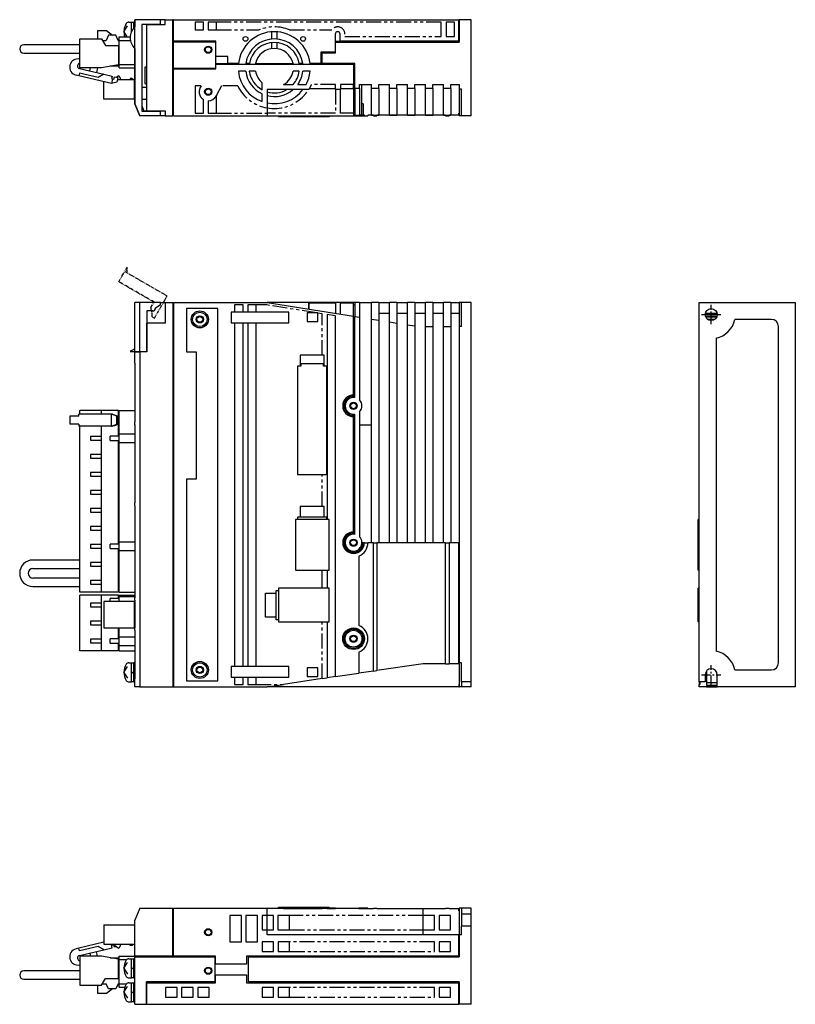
# Model space of a CAD drawing. Extents: x -620 to 35, y -287 to 123.
# Tile 2 of 2: x -288 to 35, y -287 to 123. Entities that reach past the tile are written whole.
import ezdxf

# ---------------------------------------------------------------- set-up
doc = ezdxf.new("R2010")
doc.units = 0
doc.linetypes.add('CENTER', pattern=[2, 1.25, -0.25, 0.25, -0.25])
doc.linetypes.add('PHANTOM', pattern=[2.5, 1.25, -0.25, 0.25, -0.25, 0.25, -0.25])
for name, color, linetype in [('CENTER', 6, 'CENTER'), ('OUTLINE', 7, 'CONTINUOUS'), ('PHANTOM', 3, 'PHANTOM'), ('THIN_LINE', 6, 'CONTINUOUS')]:
    doc.layers.add(name, color=color, linetype=linetype)

msp = doc.modelspace()

# ---------------------------------------------------------------- linework, layer by layer
at = {"layer": 'CENTER', "ltscale": 3}
for p, q in [((-4, 0), (4, 0)), ((0, -4), (0, 4)), ((0, -154), (0, -146)), ((-4, -150), (4, -150))]:
    msp.add_line(p, q, dxfattribs=at)
at = {"layer": 'OUTLINE'}
for p, q in [((-244.53, 117.82), (-243.06, 120.28)), ((-242.47, 121.82), (-241.43, 121.82)), ((-241.43, 117.72), (-241.43, 121.82)), ((-240.43, 121.62), (-241.43, 121.62)), ((-239.93, 121.82), (-240.43, 121.82)), ((-240.43, 119.3), (-240.43, 121.82)), ((-239.93, 122.82), (-239.93, 122.82)), ((-239.93, 122.82), (-239.93, 119.81)), ((-229.28, 122.82), (-239.93, 122.82)), ((-239.93, 87.82), (-239.93, 122.82)), ((-237.07, 120.85), (-237.07, 84.79)), ((-229.28, 120.85), (-237.07, 120.85)), ((-234.93, 84.82), (-234.93, 120.82)), ((-234.93, 120.82), (-227.33, 120.82)), ((-233.4, 120.85), (-233.4, 120.82)), ((-231.47, 120.82), (-231.47, 120.85)), ((-230.73, 120.82), (-230.73, 120.85)), ((-227.33, 122.82), (-229.28, 122.82)), ((-229.28, 120.85), (-229.28, 122.82)), ((-227.33, 122.82), (-224.13, 122.82)), ((-227.33, 120.82), (-227.33, 122.82)), ((-223.93, 122.82), (-224.13, 122.82)), ((-224.13, 82.82), (-224.13, 122.82)), ((-224.13, 121.82), (-223.93, 121.82)), ((-223.93, 113.82), (-223.93, 122.82)), ((-223.93, 122.82), (-105.13, 122.82)), ((-214.93, 121.82), (-214.93, 118.62)), ((-211.43, 121.82), (-214.93, 121.82)), ((-211.43, 118.62), (-211.43, 121.82)), ((-205.93, 121.82), (-209.43, 121.82)), ((-209.43, 121.82), (-209.43, 118.62)), ((-205.93, 118.62), (-205.93, 121.82)), ((-106.93, 121.82), (-110.43, 121.82)), ((-110.43, 121.82), (-110.43, 115.82)), ((-106.93, 115.82), (-106.93, 121.82)), ((-105.13, 113.82), (-105.13, 122.82)), ((-105.13, 121.82), (-104.93, 121.82)), ((-99.93, 122.82), (-104.93, 122.82)), ((-104.93, 122.82), (-104.93, 113.52)), ((-99.93, 82.82), (-99.93, 122.82)), ((-262.93, 102.74), (-262.93, 114.89)), ((-262.93, 114.89), (-253.93, 114.89)), ((-255.33, 114.89), (-255.33, 118.3)), ((-255.33, 118.3), (-251.83, 118.3)), ((-253.93, 114.89), (-252.23, 112.12)), ((-250.93, 116.32), (-251.93, 114.22)), ((-251.83, 118.3), (-249.35, 116.32)), ((-247.93, 116.32), (-250.93, 116.32)), ((-246.93, 114.22), (-247.93, 116.32)), ((-246.51, 114.22), (-246.51, 115.72)), ((-246.51, 115.72), (-241.91, 115.72)), ((-244.53, 117.82), (-243.28, 115.72)), ((-214.93, 118.62), (-211.43, 118.62)), ((-209.43, 118.62), (-205.93, 118.62)), ((-182.93, 114.78), (-182.93, 117.78)), ((-180.93, 117.78), (-180.93, 114.78)), ((-156.53, 116.82), (-156.53, 109.32)), ((-154.53, 113.82), (-154.53, 116.82)), ((-110.43, 115.82), (-106.93, 115.82)), ((-282.41, 112.41), (-286.16, 112.41)), ((-262.93, 112.41), (-282.41, 112.41)), ((-253.52, 114.22), (-251.93, 114.22)), ((-252.23, 112.12), (-246.73, 112.12)), ((-247.05, 114.48), (-246.73, 114.22)), ((-246.93, 114.22), (-246.51, 114.22)), ((-246.73, 112.12), (-246.51, 112.12)), ((-246.73, 112.12), (-246.73, 104.07)), ((-246.51, 104.12), (-246.51, 114.22)), ((-246.51, 114.22), (-241.83, 114.22)), ((-239.93, 110.83), (-239.93, 87.82)), ((-223.93, 113.82), (-223.93, 113.62)), ((-206.23, 113.82), (-223.93, 113.82)), ((-223.93, 102.52), (-223.93, 113.62)), ((-223.93, 113.62), (-206.43, 113.62)), ((-206.43, 113.62), (-206.43, 102.52)), ((-206.23, 107.52), (-206.23, 113.82)), ((-182.93, 110.76), (-182.93, 113.27)), ((-180.93, 113.27), (-180.93, 110.76)), ((-156.53, 113.82), (-154.53, 113.82)), ((-156.43, 113.52), (-104.93, 113.52)), ((-156.43, 109.02), (-156.43, 113.52)), ((-105.13, 113.82), (-154.53, 113.82)), ((-286.16, 108.87), (-282.41, 108.87)), ((-282.41, 108.87), (-262.93, 108.87)), ((-201.23, 107.52), (-206.23, 107.52)), ((-201.23, 104.52), (-201.23, 107.52)), ((-162.53, 109.32), (-162.53, 104.52)), ((-156.53, 109.32), (-162.53, 109.32)), ((-161.93, 109.02), (-156.43, 109.02)), ((-161.93, 104.52), (-161.93, 109.02)), ((-253.93, 102.74), (-262.93, 102.74)), ((-258.73, 101.46), (-258.43, 102.74)), ((-255.55, 102.74), (-256.01, 100.81)), ((-246.73, 104.07), (-253.93, 102.74)), ((-246.51, 103.42), (-250.26, 103.42)), ((-246.51, 105.52), (-246.73, 105.52)), ((-246.51, 102.72), (-246.51, 104.12)), ((-246.51, 104.12), (-239.93, 104.12)), ((-246.51, 102.72), (-239.93, 102.72)), ((-235.73, 103.12), (-234.93, 103.12)), ((-235.73, 96.12), (-235.73, 103.12)), ((-206.23, 104.32), (-206.23, 104.52)), ((-206.23, 104.52), (-201.23, 104.52)), ((-206.23, 104.32), (-148.93, 104.32)), ((-206.23, 102.32), (-206.23, 104.32)), ((-196.83, 104.52), (-201.23, 104.52)), ((-192.29, 104.52), (-193.81, 104.52)), ((-189.75, 104.52), (-174.11, 104.52)), ((-170.05, 104.52), (-171.57, 104.52)), ((-162.53, 104.52), (-167.03, 104.52)), ((-148.43, 104.52), (-161.93, 104.52)), ((-148.93, 104.32), (-148.93, 95.82)), ((-148.43, 94.12), (-148.43, 104.52)), ((-263.32, 99.47), (-264.47, 99.74)), ((-263.07, 100.54), (-263.32, 99.47)), ((-249.7, 96.23), (-263.32, 99.47)), ((-255.28, 98.69), (-263.07, 100.54)), ((-263.04, 102.48), (-252.9, 100.07)), ((-252.9, 100.07), (-255.28, 98.69)), ((-252.9, 100.07), (-249.49, 99.27)), ((-249.49, 99.27), (-249.72, 98.29)), ((-248.75, 98.06), (-248.52, 99.03)), ((-248.52, 99.03), (-247.06, 98.69)), ((-247.68, 98.84), (-246.93, 99.38)), ((-247.06, 98.69), (-247.52, 96.74)), ((-246.13, 98.58), (-246.13, 97.78)), ((-223.93, 102.52), (-223.93, 102.32)), ((-206.43, 102.52), (-223.93, 102.52)), ((-223.93, 102.32), (-206.23, 102.32)), ((-223.93, 82.82), (-223.93, 102.32)), ((-193.84, 101.32), (-196.86, 101.32)), ((-189.79, 101.32), (-192.32, 101.32)), ((-171.54, 101.32), (-174.07, 101.32)), ((-167.01, 101.32), (-170.02, 101.32)), ((-252.93, 89.78), (-252.93, 97)), ((-249.72, 98.29), (-249.24, 98.18)), ((-249.24, 98.18), (-249.7, 96.23)), ((-247.52, 96.74), (-249.7, 96.23)), ((-249.24, 98.18), (-248.75, 98.06)), ((-240.13, 97.78), (-247.28, 97.78)), ((-241.13, 98.38), (-241.93, 98.38)), ((-241.93, 98.38), (-241.93, 97.78)), ((-240.53, 97.78), (-241.13, 98.38)), ((-240.13, 89.78), (-240.13, 97.78)), ((-239.93, 97.18), (-240.13, 97.38)), ((-239.93, 96.38), (-240.13, 96.38)), ((-237.07, 94.72), (-234.93, 94.72)), ((-235.73, 96.12), (-234.93, 96.12)), ((-214.93, 95.22), (-214.93, 83.82)), ((-212.38, 95.22), (-214.93, 95.22)), ((-186.93, 93.59), (-186.93, 96.57)), ((-178.06, 95.82), (-174.1, 95.82)), ((-172.18, 95.82), (-168.66, 95.82)), ((-154.43, 95.82), (-154.43, 93.69)), ((-148.93, 95.82), (-154.43, 95.82)), ((-148.93, 93.99), (-148.93, 95.82)), ((-148.93, 94.32), (-148.43, 94.32)), ((-146.43, 94.12), (-146.43, 95.82)), ((-146.43, 95.82), (-141.43, 95.82)), ((-145.43, 83.12), (-145.43, 95.82)), ((-141.43, 94.12), (-141.43, 95.82)), ((-138.43, 94.12), (-138.43, 95.82)), ((-138.43, 95.82), (-133.93, 95.82)), ((-133.93, 94.12), (-133.93, 95.82)), ((-130.93, 94.12), (-130.93, 95.82)), ((-130.93, 95.82), (-126.43, 95.82)), ((-126.43, 94.12), (-126.43, 95.82)), ((-123.43, 94.12), (-123.43, 95.82)), ((-123.43, 95.82), (-118.93, 95.82)), ((-118.93, 94.12), (-118.93, 95.82)), ((-115.93, 94.12), (-115.93, 95.82)), ((-115.93, 95.82), (-111.43, 95.82)), ((-111.43, 94.12), (-111.43, 95.82)), ((-108.43, 94.12), (-108.43, 95.82)), ((-108.43, 95.82), (-104.93, 95.82)), ((-104.93, 95.82), (-104.93, 93.82)), ((-239.93, 91.18), (-240.13, 91.18)), ((-205.93, 91.32), (-206.05, 91.09)), ((-205.93, 83.82), (-205.93, 91.32)), ((-186.93, 88.68), (-186.93, 91.91)), ((-184.93, 93.69), (-184.93, 92.76)), ((-167.59, 93.69), (-184.93, 93.69)), ((-184.93, 92.76), (-184.93, 91.2)), ((-184.93, 91.2), (-184.93, 88.12)), ((-156.43, 93.99), (-167.4, 93.99)), ((-154.43, 93.69), (-156.43, 93.69)), ((-148.93, 93.99), (-154.43, 93.99)), ((-154.43, 83.82), (-154.43, 93.69)), ((-148.93, 93.99), (-148.93, 83.82)), ((-148.43, 94.12), (-148.43, 83.12)), ((-146.43, 94.12), (-148.43, 94.12)), ((-146.43, 94.12), (-146.43, 83.12)), ((-141.43, 83.12), (-141.43, 94.12)), ((-138.43, 94.12), (-141.43, 94.12)), ((-138.43, 94.12), (-138.43, 83.12)), ((-133.93, 83.12), (-133.93, 94.12)), ((-130.93, 94.12), (-133.93, 94.12)), ((-130.93, 94.12), (-130.93, 83.12)), ((-126.43, 83.12), (-126.43, 94.12)), ((-123.43, 94.12), (-126.43, 94.12)), ((-123.43, 94.12), (-123.43, 83.12)), ((-118.93, 83.12), (-118.93, 94.12)), ((-115.93, 94.12), (-118.93, 94.12)), ((-115.93, 94.12), (-115.93, 83.12)), ((-111.43, 83.12), (-111.43, 94.12)), ((-108.43, 94.12), (-111.43, 94.12)), ((-108.43, 94.12), (-108.43, 83.12)), ((-104.93, 93.82), (-104.93, 82.82)), ((-103.93, 93.82), (-104.93, 93.82)), ((-103.93, 82.82), (-103.93, 93.82)), ((-240.13, 89.78), (-252.93, 89.78)), ((-239.93, 87.82), (-237.93, 82.82)), ((-237.93, 82.82), (-239.93, 87.82)), ((-237.07, 89.72), (-234.93, 89.72)), ((-237.07, 86.89), (-236.23, 84.82)), ((-211.43, 83.82), (-211.43, 89.59)), ((-209.43, 89.02), (-209.43, 83.82)), ((-184.93, 88.12), (-184.93, 86.09)), ((-144.93, 87.82), (-145.43, 87.82)), ((-144.93, 87.82), (-144.93, 83.12)), ((-237.93, 82.82), (-237.93, 82.82)), ((-229.28, 82.82), (-237.93, 82.82)), ((-237.07, 84.79), (-229.28, 84.79)), ((-236.23, 84.82), (-234.93, 84.82)), ((-234.93, 84.79), (-234.93, 84.82)), ((-234.93, 84.82), (-227.33, 84.82)), ((-233.4, 84.82), (-233.4, 84.79)), ((-231.47, 84.79), (-231.47, 84.82)), ((-229.28, 82.82), (-229.28, 84.79)), ((-227.33, 82.82), (-229.28, 82.82)), ((-227.33, 84.82), (-227.33, 82.82)), ((-227.33, 82.82), (-224.13, 82.82)), ((-224.13, 83.82), (-223.93, 83.82)), ((-223.93, 82.82), (-184.93, 82.82)), ((-214.93, 83.82), (-211.43, 83.82)), ((-209.43, 83.82), (-205.93, 83.82)), ((-184.93, 86.09), (-184.93, 83.82)), ((-184.93, 83.82), (-184.93, 82.82)), ((-184.93, 82.82), (-148.93, 82.82)), ((-180.13, 82.82), (-180.13, 82.32)), ((-173.13, 82.32), (-180.13, 82.32)), ((-173.13, 82.82), (-173.13, 82.32)), ((-159.13, 82.32), (-173.13, 82.32)), ((-159.13, 82.82), (-159.13, 82.32)), ((-159.03, 82.32), (-159.13, 82.32)), ((-159.03, 82.82), (-159.03, 82.32)), ((-148.93, 83.82), (-154.43, 83.82)), ((-148.93, 83.82), (-148.93, 82.82)), ((-148.93, 83.42), (-148.43, 83.42)), ((-148.43, 83.12), (-148.93, 83.12)), ((-148.93, 82.82), (-144.43, 82.82)), ((-148.43, 83.12), (-146.43, 83.12)), ((-145.43, 83.12), (-146.43, 83.12)), ((-145.43, 83.12), (-144.93, 83.12)), ((-144.43, 83.12), (-144.93, 83.12)), ((-144.43, 83.12), (-144.43, 82.82)), ((-144.43, 82.82), (-142.93, 82.82)), ((-142.93, 83.02), (-142.93, 82.82)), ((-140.68, 83.02), (-142.93, 83.02)), ((-141.43, 83.12), (-138.43, 83.12)), ((-140.68, 83.02), (-140.68, 82.82)), ((-140.68, 82.82), (-139.18, 82.82)), ((-139.18, 83.02), (-139.18, 82.82)), ((-110.68, 83.02), (-139.18, 83.02)), ((-133.93, 83.12), (-130.93, 83.12)), ((-126.43, 83.12), (-123.43, 83.12)), ((-118.93, 83.12), (-115.93, 83.12)), ((-111.43, 83.12), (-108.43, 83.12)), ((-110.68, 83.02), (-110.68, 82.82)), ((-110.68, 82.82), (-109.18, 82.82)), ((-109.18, 83.02), (-109.18, 82.82)), ((-105.13, 83.02), (-109.18, 83.02)), ((-105.13, 83.02), (-105.13, 83.82)), ((-105.13, 83.82), (-104.93, 83.82)), ((-103.93, 82.82), (-104.93, 82.82)), ((-99.93, 82.82), (-103.93, 82.82)), ((-237.93, 5), (-239.93, 5)), ((-239.93, -15.45), (-239.93, 5)), ((-237.93, -15.45), (-237.93, 5)), ((-229.28, 5), (-237.93, 5)), ((-229.28, 5), (-224.13, 5)), ((-229.28, 4), (-229.28, 5)), ((-227.33, 5), (-227.33, -3.6)), ((-224.13, 5), (-224.13, -155)), ((-223.93, 5), (-223.93, -155)), ((-223.93, 5), (-184.93, 5)), ((-167.59, 5), (-184.93, 5)), ((-184.93, 5), (-148.93, -0.7)), ((-166.44, 5), (-167.59, 5)), ((-167.59, 2.25), (-167.59, 5)), ((-156.43, 4.7), (-167.4, 4.7)), ((-167.4, 2.22), (-167.4, 4.7)), ((-156.43, 5), (-166.44, 5)), ((-166.44, 4.7), (-166.44, 5)), ((-154.43, 5), (-156.43, 5)), ((-156.43, 5), (-156.43, 0.49)), ((-148.93, 5), (-154.43, 5)), ((-154.43, 0.17), (-154.43, 5)), ((-148.93, 4.7), (-154.43, 4.7)), ((-148.43, 5), (-148.93, 5)), ((-148.93, 4.7), (-148.93, 5)), ((-148.93, -0.7), (-148.93, 4.7)), ((-146.43, 5), (-148.43, 5)), ((-148.43, 5), (-148.43, -0.78)), ((-146.43, 5), (-141.43, 5)), ((-146.43, 5), (-146.43, -1.1)), ((-138.43, 5), (-141.43, 5)), ((-141.43, -1.89), (-141.43, 5)), ((-138.43, 5), (-133.93, 5)), ((-138.43, 5), (-138.43, -2.36)), ((-130.93, 5), (-133.93, 5)), ((-133.93, -3.08), (-133.93, 5)), ((-130.93, 5), (-126.43, 5)), ((-130.93, 5), (-130.93, -3.55)), ((-123.43, 5), (-126.43, 5)), ((-126.43, -4.27), (-126.43, 5)), ((-123.43, 5), (-118.93, 5)), ((-123.43, 5), (-123.43, -4.74)), ((-115.93, 5), (-118.93, 5)), ((-118.93, -5), (-118.93, 5)), ((-115.93, 5), (-111.43, 5)), ((-115.93, 5), (-115.93, -5)), ((-108.43, 5), (-111.43, 5)), ((-111.43, -5), (-111.43, 5)), ((-108.43, 5), (-104.93, 5)), ((-108.43, 5), (-108.43, -5)), ((-103.93, 5), (-104.93, 5)), ((-104.93, 5), (-104.93, -5)), ((-99.93, 5), (-103.93, 5)), ((-103.93, -5), (-103.93, 5)), ((-99.93, -153), (-99.93, 5)), ((-5, 5), (35, 5)), ((-5, -153), (-5, 5)), ((35, 5), (35, -155)), ((-234.96, 1.53), (-234.96, -15.45)), ((-232.43, 1.53), (-234.96, 1.53)), ((-234.96, 0.5), (-234.93, 0.5)), ((-234.93, 1.53), (-234.93, -3.6)), ((-229.28, 4), (-231.47, 2.52)), ((-231.47, 2.52), (-231.47, 2.5)), ((-224.13, 4), (-223.93, 4)), ((-218.43, 2.5), (-218.43, -15.5)), ((-205.43, 2.5), (-218.43, 2.5)), ((-205.43, -152.5), (-205.43, 2.5)), ((-199.93, 1), (-199.93, -3.5)), ((-198.43, 1), (-199.93, 1)), ((-198.43, 4), (-198.43, 1)), ((-194.93, 4), (-198.43, 4)), ((-194.93, 1), (-198.43, 1)), ((-194.93, 1), (-194.93, 4)), ((-192.93, 1), (-194.93, 1)), ((-192.93, 4), (-192.93, 1)), ((-189.43, 4), (-192.93, 4)), ((-175.93, 1), (-192.93, 1)), ((-189.43, 1), (-189.43, 4)), ((-175.93, -3.5), (-175.93, 1)), ((-164.17, 0.7), (-168.23, 0.7)), ((-168.23, 0.7), (-168.23, -2.9)), ((-163.73, 0.7), (-164.17, 0.7)), ((-163.73, 0.63), (-163.73, 0.7)), ((-163.73, -2.9), (-163.73, 0.63)), ((-159.93, 0.03), (-159.93, -85.4)), ((-156.43, -0.53), (-159.93, 0.03)), ((-148.93, 4), (-148.43, 4)), ((-133.93, 0.48), (-138.43, 0.48)), ((-126.43, 0.48), (-130.93, 0.48)), ((-118.93, 0.48), (-123.43, 0.48)), ((-111.43, 0.48), (-115.93, 0.48)), ((-104.93, 0.48), (-108.43, 0.48)), ((-2.49, 0.17), (2.49, 0.17)), ((2.45, 0.49), (-2.45, 0.49)), ((-227.33, -3.6), (-234.93, -3.6)), ((-234.93, -15.5), (-234.93, -3.6)), ((-199.93, -3.5), (-198.43, -3.5)), ((-198.43, -3.5), (-194.93, -3.5)), ((-198.43, -3.5), (-198.43, -146.5)), ((-194.93, -3.5), (-192.93, -3.5)), ((-194.93, -146.5), (-194.93, -3.5)), ((-192.93, -3.5), (-175.93, -3.5)), ((-192.93, -3.5), (-192.93, -146.5)), ((-189.43, -146.5), (-189.43, -3.5)), ((-168.23, -2.9), (-163.73, -2.9)), ((-156.43, -150.79), (-156.43, -0.53)), ((-148.93, -33.5), (-148.93, -0.7)), ((-148.93, -0.98), (-148.43, -0.98)), ((-148.43, -0.78), (-146.43, -1.1)), ((-148.43, -34.54), (-148.43, -0.78)), ((-146.43, -1.1), (-146.43, -35.55)), ((-141.43, -1.89), (-138.43, -2.36)), ((-141.43, -95), (-141.43, -1.89)), ((-138.43, -2.36), (-138.43, -95)), ((-133.93, -3.08), (-130.93, -3.55)), ((-133.93, -95), (-133.93, -3.08)), ((-130.93, -3.55), (-130.93, -95)), ((2.5, -0.13), (-2.5, -0.13)), ((2.37, -0.78), (-2.37, -0.78)), ((2.25, -1.1), (-2.25, -1.1)), ((-1.64, -1.89), (1.64, -1.89)), ((0.81, -2.36), (-0.81, -2.36)), ((25, -2), (9.8, -2)), ((-234.96, -5.5), (-234.93, -5.5)), ((-234.96, -6.95), (-234.93, -6.95)), ((-126.43, -4.27), (-123.43, -4.74)), ((-126.43, -95), (-126.43, -4.27)), ((-123.43, -4.74), (-123.43, -95)), ((-118.93, -5), (-115.93, -5)), ((-118.93, -95), (-118.93, -5)), ((-115.93, -5), (-115.93, -95)), ((-111.43, -5), (-108.43, -5)), ((-111.43, -95), (-111.43, -5)), ((-108.43, -5), (-108.43, -95)), ((-104.93, -5), (-104.93, -145)), ((-103.93, -5), (-104.93, -5)), ((28, -145), (28, -5)), ((2, -9.8), (2, -140.2)), ((-239.93, -15.45), (-241.93, -15.45)), ((-237.93, -15.45), (-239.93, -15.45)), ((-239.93, -15.5), (-237.93, -15.5)), ((-239.93, -20.2), (-239.93, -15.5)), ((-234.96, -15.45), (-237.93, -15.45)), ((-234.93, -15.5), (-237.93, -15.5)), ((-237.93, -15.5), (-237.93, -155)), ((-237.63, -15.5), (-237.63, -15.45)), ((-236.23, -15.45), (-236.23, -15.5)), ((-218.43, -15.5), (-214.43, -15.5)), ((-214.43, -15.5), (-214.43, -68.5)), ((-239.93, -20.2), (-239.93, -44.6)), ((-239.81, -20.2), (-239.93, -20.2)), ((-239.81, -44.6), (-239.81, -20.2)), ((-161.93, -16.88), (-171.13, -16.88)), ((-171.13, -16.88), (-171.13, -21.44)), ((-161.13, -16.88), (-161.93, -16.88)), ((-161.13, -21.44), (-161.13, -16.88)), ((-172.2, -21.44), (-172.2, -66.55)), ((-171.13, -21.44), (-172.2, -21.44)), ((-170.83, -21.44), (-171.13, -21.44)), ((-170.83, -20.55), (-170.83, -21.44)), ((-161.43, -20.55), (-170.83, -20.55)), ((-161.43, -21.44), (-161.43, -20.55)), ((-161.13, -21.44), (-161.43, -21.44)), ((-160.06, -21.44), (-161.13, -21.44)), ((-160.06, -66.55), (-160.06, -21.44)), ((-148.93, -34), (-148.93, -33.5)), ((-148.93, -34), (-148.93, -34.5)), ((-253.93, -39.9), (-262.93, -39.9)), ((-262.93, -41.5), (-262.93, -39.9)), ((-246.73, -39.9), (-253.93, -39.9)), ((-253.93, -41.5), (-253.93, -39.9)), ((-246.73, -50.6), (-246.73, -39.9)), ((-246.51, -49.7), (-246.51, -39.9)), ((-246.51, -39.9), (-239.93, -39.9)), ((-146.43, -40.45), (-146.43, -92.55)), ((-264.47, -42.3), (-267.1, -42.3)), ((-267.1, -42.3), (-267.1, -45.7)), ((-263.32, -42.3), (-264.47, -42.3)), ((-263.32, -42.3), (-263.32, -41.5)), ((-249.7, -41.5), (-263.32, -41.5)), ((-249.7, -46.5), (-249.7, -41.5)), ((-249.24, -41.5), (-249.7, -41.5)), ((-247.52, -42.3), (-249.7, -41.5)), ((-249.24, -41.5), (-248.75, -41.7)), ((-248.75, -41.7), (-248.52, -41.7)), ((-248.52, -41.7), (-247.06, -42.3)), ((-247.52, -45.7), (-247.52, -42.3)), ((-247.06, -42.3), (-247.52, -42.3)), ((-247.06, -45.7), (-247.06, -42.3)), ((-246.51, -41.3), (-246.73, -41.3)), ((-239.93, -44.6), (-239.81, -44.6)), ((-239.93, -45.9), (-239.93, -44.6)), ((-148.93, -41.5), (-148.93, -42)), ((-148.93, -42.5), (-148.93, -42)), ((-148.93, -90.5), (-148.93, -42.5)), ((-148.43, -91.54), (-148.43, -41.46)), ((-264.47, -45.7), (-267.1, -45.7)), ((-263.32, -45.7), (-264.47, -45.7)), ((-263.32, -45.7), (-263.32, -46.5)), ((-249.7, -46.5), (-263.32, -46.5)), ((-262.93, -115.6), (-262.93, -46.5)), ((-253.93, -50.75), (-253.93, -46.5)), ((-249.7, -46.5), (-247.52, -45.7)), ((-249.7, -46.5), (-249.24, -46.5)), ((-248.75, -46.3), (-249.24, -46.5)), ((-248.52, -46.3), (-248.75, -46.3)), ((-247.06, -45.7), (-248.52, -46.3)), ((-247.06, -45.7), (-247.52, -45.7)), ((-239.93, -45.9), (-239.93, -78.4)), ((-239.89, -45.9), (-239.93, -45.9)), ((-239.89, -78.4), (-239.89, -45.9)), ((-141.43, -46), (-146.43, -46)), ((-258.43, -50.75), (-258.43, -52.25)), ((-253.93, -50.75), (-258.43, -50.75)), ((-258.43, -52.25), (-253.93, -52.25)), ((-253.93, -52.25), (-253.93, -50.75)), ((-253.93, -58.25), (-253.93, -52.25)), ((-246.51, -50.6), (-250.26, -50.6)), ((-250.26, -52.4), (-250.26, -50.6)), ((-250.26, -52.4), (-246.51, -52.4)), ((-246.73, -95.6), (-246.73, -52.4)), ((-246.51, -53.3), (-246.51, -49.7)), ((-246.51, -49.7), (-239.93, -49.7)), ((-246.51, -94.7), (-246.51, -53.3)), ((-246.51, -53.3), (-239.93, -53.3)), ((-258.43, -58.25), (-258.43, -59.75)), ((-253.93, -58.25), (-258.43, -58.25)), ((-258.43, -59.75), (-253.93, -59.75)), ((-253.93, -59.75), (-253.93, -58.25)), ((-253.93, -65.75), (-253.93, -59.75)), ((-258.43, -65.75), (-258.43, -67.25)), ((-253.93, -65.75), (-258.43, -65.75)), ((-258.43, -67.25), (-253.93, -67.25)), ((-253.93, -67.25), (-253.93, -65.75)), ((-253.93, -73.25), (-253.93, -67.25)), ((-218.43, -68.5), (-218.43, -152.5)), ((-214.43, -68.5), (-218.43, -68.5)), ((-172.2, -66.55), (-161.93, -66.55)), ((-161.93, -66.55), (-160.06, -66.55)), ((-258.43, -73.25), (-258.43, -74.75)), ((-253.93, -73.25), (-258.43, -73.25)), ((-253.93, -74.75), (-253.93, -73.25)), ((-258.43, -74.75), (-253.93, -74.75)), ((-253.93, -80.75), (-253.93, -74.75)), ((-258.43, -80.75), (-258.43, -82.25)), ((-253.93, -80.75), (-258.43, -80.75)), ((-253.93, -82.25), (-253.93, -80.75)), ((-239.93, -78.4), (-239.89, -78.4)), ((-239.93, -79.6), (-239.93, -78.4)), ((-239.93, -79.6), (-239.93, -117.9)), ((-239.89, -79.6), (-239.93, -79.6)), ((-239.89, -117.9), (-239.89, -79.6)), ((-161.93, -79.9), (-171.13, -79.9)), ((-171.13, -79.9), (-171.13, -84.43)), ((-161.13, -79.9), (-161.93, -79.9)), ((-161.13, -84.43), (-161.13, -79.9)), ((-258.43, -82.25), (-253.93, -82.25)), ((-253.93, -88.25), (-253.93, -82.25)), ((-159.13, -85.4), (-173.13, -85.4)), ((-173.13, -85.4), (-173.13, -106.5)), ((-171.13, -84.43), (-172.23, -84.43)), ((-172.23, -84.43), (-172.23, -85.4)), ((-161.13, -84.43), (-171.13, -84.43)), ((-160.03, -84.43), (-161.13, -84.43)), ((-160.03, -85.4), (-160.03, -84.43)), ((-159.13, -106.5), (-159.13, -85.4)), ((-5, -85.4), (-5.5, -85.4)), ((-5.5, -106.5), (-5.5, -85.4)), ((-258.43, -88.25), (-258.43, -89.75)), ((-253.93, -88.25), (-258.43, -88.25)), ((-258.43, -89.75), (-253.93, -89.75)), ((-253.93, -89.75), (-253.93, -88.25)), ((-253.93, -95.75), (-253.93, -89.75)), ((-148.93, -91), (-148.93, -90.5)), ((-148.93, -91), (-148.93, -91.5)), ((-258.43, -95.75), (-258.43, -97.25)), ((-253.93, -95.75), (-258.43, -95.75)), ((-258.43, -97.25), (-253.93, -97.25)), ((-253.93, -97.25), (-253.93, -95.75)), ((-253.93, -103.25), (-253.93, -97.25)), ((-246.51, -95.6), (-250.26, -95.6)), ((-250.26, -97.4), (-250.26, -95.6)), ((-250.26, -97.4), (-246.51, -97.4)), ((-246.73, -115.6), (-246.73, -97.4)), ((-246.51, -94.7), (-239.93, -94.7)), ((-246.51, -98.3), (-246.51, -94.7)), ((-246.51, -115.6), (-246.51, -98.3)), ((-246.51, -98.3), (-239.93, -98.3)), ((-144.93, -95), (-145.43, -95)), ((-144.43, -95), (-144.93, -95)), ((-144.43, -95), (-142.93, -95)), ((-140.68, -95), (-142.93, -95)), ((-140.68, -95), (-139.18, -95)), ((-140.68, -148.46), (-140.68, -95)), ((-110.68, -95), (-139.18, -95)), ((-139.18, -95), (-139.18, -148.24)), ((-110.68, -95), (-109.18, -95)), ((-110.68, -145.4), (-110.68, -95)), ((-105.13, -95), (-109.18, -95)), ((-109.18, -95), (-109.18, -145.4)), ((-105.13, -95), (-104.93, -95)), ((-105.13, -145.4), (-105.13, -95)), ((-262.93, -102.23), (-282.41, -102.23)), ((-146.68, -100.56), (-146.68, -129.44)), ((-282.41, -105.77), (-262.93, -105.77)), ((-258.43, -103.25), (-258.43, -104.75)), ((-253.93, -103.25), (-258.43, -103.25)), ((-258.43, -104.75), (-253.93, -104.75)), ((-253.93, -104.75), (-253.93, -103.25)), ((-253.93, -110.75), (-253.93, -104.75)), ((-173.13, -106.5), (-159.13, -106.5)), ((-161.93, -114), (-161.93, -106.5)), ((-159.93, -106.5), (-159.93, -114)), ((-5, -106.5), (-5.5, -106.5)), ((-262.93, -109.73), (-282.41, -109.73)), ((-282.41, -113.27), (-262.93, -113.27)), ((-258.43, -110.75), (-258.43, -112.25)), ((-253.93, -110.75), (-258.43, -110.75)), ((-258.43, -112.25), (-253.93, -112.25)), ((-253.93, -112.25), (-253.93, -110.75)), ((-253.93, -115.6), (-253.93, -112.25)), ((-246.51, -114.2), (-246.73, -114.2)), ((-159.03, -114), (-180.13, -114)), ((-180.13, -114), (-180.13, -128)), ((-159.03, -128), (-159.03, -114)), ((-5, -114), (-5.5, -114)), ((-5.5, -128), (-5.5, -114)), ((-253.93, -115.6), (-262.93, -115.6)), ((-253.93, -116.9), (-262.93, -116.9)), ((-262.93, -140.1), (-262.93, -116.9)), ((-246.73, -115.6), (-253.93, -115.6)), ((-246.73, -116.9), (-253.93, -116.9)), ((-253.93, -120.25), (-253.93, -116.9)), ((-246.51, -118.3), (-250.26, -118.3)), ((-250.26, -119.5), (-250.26, -118.3)), ((-246.73, -118.3), (-246.73, -116.9)), ((-246.51, -115.6), (-239.93, -115.6)), ((-246.51, -117.4), (-246.51, -116.9)), ((-246.51, -116.9), (-239.93, -116.9)), ((-246.51, -117.4), (-239.93, -117.4)), ((-246.51, -119.5), (-246.51, -117.4)), ((-239.93, -117.9), (-239.89, -117.9)), ((-239.93, -119), (-239.93, -117.9)), ((-185.63, -126), (-185.63, -116)), ((-185.63, -116), (-181.1, -116)), ((-181.1, -114.9), (-180.13, -114.9)), ((-181.1, -116), (-181.1, -114.9)), ((-181.1, -126), (-181.1, -116)), ((-258.43, -120.25), (-258.43, -121.75)), ((-253.93, -120.25), (-258.43, -120.25)), ((-258.43, -121.75), (-253.93, -121.75)), ((-253.93, -121.75), (-253.93, -120.25)), ((-253.93, -127.75), (-253.93, -121.75)), ((-240.13, -119.5), (-252.93, -119.5)), ((-252.93, -119.5), (-252.93, -130.5)), ((-240.13, -130.5), (-240.13, -119.5)), ((-240.13, -121), (-239.93, -121)), ((-239.81, -121.34), (-240.13, -121.34)), ((-239.93, -119), (-239.93, -121.34)), ((-239.81, -119), (-239.93, -119)), ((-239.81, -130.53), (-239.81, -119)), ((-181.1, -126), (-185.63, -126)), ((-181.1, -127.1), (-181.1, -126)), ((-180.13, -127.1), (-181.1, -127.1)), ((-258.43, -127.75), (-258.43, -129.25)), ((-253.93, -127.75), (-258.43, -127.75)), ((-258.43, -129.25), (-253.93, -129.25)), ((-253.93, -129.25), (-253.93, -127.75)), ((-253.93, -135.25), (-253.93, -129.25)), ((-252.93, -130.5), (-240.13, -130.5)), ((-246.73, -135.1), (-246.73, -130.5)), ((-246.51, -134.2), (-246.51, -130.5)), ((-239.81, -127.64), (-240.13, -127.64)), ((-239.81, -128.65), (-240.13, -128.65)), ((-239.93, -128.65), (-239.93, -130.53)), ((-239.93, -130.53), (-239.81, -130.53)), ((-239.93, -131.41), (-239.93, -130.53)), ((-180.13, -128), (-159.03, -128)), ((-159.93, -128), (-159.93, -151.31)), ((-5, -128), (-5.5, -128)), ((-258.43, -135.25), (-258.43, -136.75)), ((-253.93, -135.25), (-258.43, -135.25)), ((-253.93, -136.75), (-253.93, -135.25)), ((-246.51, -135.1), (-250.26, -135.1)), ((-250.26, -136.9), (-250.26, -135.1)), ((-246.51, -137.8), (-246.51, -134.2)), ((-246.51, -134.2), (-239.93, -134.2)), ((-239.93, -131.41), (-239.93, -151.7)), ((-239.81, -131.41), (-239.93, -131.41)), ((-239.81, -151.7), (-239.81, -131.41)), ((-258.43, -136.75), (-253.93, -136.75)), ((-253.93, -140.1), (-253.93, -136.75)), ((-250.26, -136.9), (-246.51, -136.9)), ((-246.73, -140.1), (-246.73, -136.9)), ((-246.51, -138.7), (-246.73, -138.7)), ((-246.51, -140.1), (-246.51, -137.8)), ((-246.51, -137.8), (-239.93, -137.8)), ((-253.93, -140.1), (-262.93, -140.1)), ((-246.73, -140.1), (-253.93, -140.1)), ((-246.51, -140.1), (-239.93, -140.1)), ((-146.68, -140.56), (-146.68, -149.35)), ((-244.53, -149), (-243.06, -146.53)), ((-242.47, -145), (-241.43, -145)), ((-241.43, -149), (-241.43, -145)), ((-240.43, -145.2), (-241.43, -145.2)), ((-240.43, -149), (-240.43, -145)), ((-239.93, -145), (-240.43, -145)), ((-199.93, -146.5), (-199.93, -151)), ((-198.43, -146.5), (-199.93, -146.5)), ((-194.93, -146.5), (-198.43, -146.5)), ((-192.93, -146.5), (-194.93, -146.5)), ((-175.93, -146.5), (-192.93, -146.5)), ((-175.93, -151), (-175.93, -146.5)), ((-168.23, -147.1), (-168.23, -150.7)), ((-163.73, -147.1), (-168.23, -147.1)), ((-163.73, -150.7), (-163.73, -147.1)), ((-119.93, -145.4), (-139.18, -148.24)), ((-110.68, -145.4), (-119.93, -145.4)), ((-110.68, -145.4), (-109.18, -145.4)), ((-105.13, -145.4), (-109.18, -145.4)), ((-104.93, -145.4), (-105.13, -145.4)), ((-104.93, -145.4), (-104.93, -145)), ((-103.93, -145), (-104.93, -145)), ((-104.93, -145.4), (-104.93, -155)), ((-103.93, -153), (-103.93, -145)), ((-244.53, -149), (-243.06, -151.47)), ((-241.43, -149.29), (-240.43, -148.71)), ((-241.43, -153), (-241.43, -149)), ((-240.43, -153), (-240.43, -149)), ((-239.93, -151.7), (-239.81, -151.7)), ((-239.93, -155), (-239.93, -151.7)), ((-199.93, -151), (-198.43, -151)), ((-198.43, -151), (-194.93, -151)), ((-198.43, -151), (-198.43, -154)), ((-194.93, -151), (-192.93, -151)), ((-194.93, -154), (-194.93, -151)), ((-192.93, -151), (-175.93, -151)), ((-192.93, -151), (-192.93, -154)), ((-189.43, -154), (-189.43, -151)), ((-161.93, -151.6), (-178.16, -154)), ((-168.23, -150.7), (-163.73, -150.7)), ((-161.93, -151.6), (-159.93, -151.31)), ((-156.43, -150.79), (-159.93, -151.31)), ((-156.43, -150.79), (-146.68, -149.35)), ((-140.68, -148.46), (-146.68, -149.35)), ((-140.68, -148.46), (-139.18, -148.24)), ((-2.5, -150), (-2.5, -153)), ((-2, -148.5), (-2, -154.34)), ((2.5, -155), (2.5, -150)), ((9.8, -148), (25, -148)), ((-242.47, -153), (-241.43, -153)), ((-241.43, -152.8), (-240.43, -152.8)), ((-240.43, -153), (-239.93, -153)), ((-237.93, -155), (-239.93, -155)), ((-237.93, -155), (-224.13, -155)), ((-223.93, -154), (-224.13, -154)), ((-224.13, -155), (-223.93, -155)), ((-223.93, -155), (-184.93, -155)), ((-218.43, -152.5), (-205.43, -152.5)), ((-198.43, -154), (-194.93, -154)), ((-192.93, -154), (-189.43, -154)), ((-184.93, -155), (-178.16, -154)), ((-105.13, -155), (-184.93, -155)), ((-104.93, -154), (-105.13, -154)), ((-105.13, -154), (-105.13, -155)), ((-105.13, -155), (-104.93, -155)), ((-103.93, -155), (-104.93, -155)), ((-103.93, -153), (-103.93, -155)), ((-99.93, -153), (-103.93, -153)), ((-99.93, -155), (-103.93, -155)), ((-99.93, -155), (-99.93, -153)), ((-5, -153), (-5, -154)), ((-2.5, -153), (-5, -153)), ((-5, -154), (-4.7, -154)), ((-5, -155), (-5, -154)), ((-2, -155), (-5, -155)), ((-4.7, -153), (-4.7, -154)), ((2.5, -153.35), (-2, -153.35)), ((-2, -154.34), (2.5, -154.34)), ((-2, -154.6), (-2, -155)), ((2.5, -154.6), (-2, -154.6)), ((-2, -155), (2.5, -155)), ((35, -155), (2.5, -155)), ((-237.93, -247.26), (-239.93, -252.26)), ((-237.93, -247.26), (-224.13, -247.26)), ((-224.13, -267.26), (-224.13, -247.26)), ((-223.93, -248.26), (-224.13, -248.26)), ((-223.93, -267.26), (-223.93, -247.26)), ((-223.93, -247.26), (-184.93, -247.26)), ((-184.93, -247.26), (-178.16, -247.26)), ((-184.93, -250.26), (-184.93, -247.26)), ((-180.13, -247.26), (-180.13, -246.76)), ((-180.13, -246.76), (-159.03, -246.76)), ((-178.16, -247.26), (-178.16, -247.56)), ((-161.93, -247.26), (-178.16, -247.26)), ((-161.93, -247.56), (-178.16, -247.56)), ((-161.93, -247.26), (-159.93, -247.26)), ((-161.93, -247.56), (-161.93, -247.26)), ((-159.93, -247.26), (-159.93, -247.56)), ((-159.03, -247.26), (-159.93, -247.26)), ((-156.43, -247.56), (-159.93, -247.56)), ((-159.03, -247.26), (-159.03, -246.76)), ((-156.43, -247.26), (-159.03, -247.26)), ((-156.43, -247.26), (-146.68, -247.26)), ((-156.43, -247.56), (-156.43, -247.26)), ((-142.93, -247.26), (-146.68, -247.26)), ((-146.68, -247.26), (-146.68, -247.46)), ((-140.68, -247.46), (-146.68, -247.46)), ((-142.93, -247.46), (-142.93, -247.26)), ((-140.68, -247.26), (-139.18, -247.26)), ((-140.68, -247.46), (-140.68, -247.26)), ((-139.18, -247.26), (-139.18, -247.46)), ((-119.93, -247.46), (-139.18, -247.46)), ((-110.68, -247.46), (-119.93, -247.46)), ((-119.93, -250.26), (-119.93, -247.46)), ((-110.68, -247.26), (-109.18, -247.26)), ((-110.68, -247.46), (-110.68, -247.26)), ((-109.18, -247.26), (-109.18, -247.46)), ((-105.13, -247.46), (-109.18, -247.46)), ((-105.13, -248.26), (-105.13, -247.46)), ((-104.93, -248.26), (-105.13, -248.26)), ((-103.93, -247.26), (-104.93, -247.26)), ((-104.93, -247.26), (-104.93, -248.26)), ((-104.93, -248.26), (-104.93, -258.26)), ((-103.93, -247.26), (-103.93, -249.76)), ((-99.93, -247.26), (-103.93, -247.26)), ((-103.93, -249.76), (-103.93, -254.76)), ((-99.93, -249.76), (-103.93, -249.76)), ((-99.93, -249.76), (-99.93, -247.26)), ((-99.93, -254.76), (-99.93, -249.76)), ((-252.93, -254.22), (-240.13, -254.22)), ((-252.93, -254.22), (-252.93, -262.22)), ((-240.13, -254.22), (-240.13, -262.22)), ((-239.93, -267.26), (-239.93, -252.26)), ((-200.43, -250.26), (-200.43, -261.26)), ((-195.63, -250.26), (-200.43, -250.26)), ((-195.63, -261.26), (-195.63, -250.26)), ((-193.73, -250.26), (-193.73, -261.26)), ((-188.93, -250.26), (-193.73, -250.26)), ((-188.93, -261.26), (-188.93, -250.26)), ((-187.03, -250.26), (-187.03, -256.26)), ((-184.93, -250.26), (-187.03, -250.26)), ((-185, -250.26), (-185, -256.26)), ((-182.23, -250.26), (-184.93, -250.26)), ((-182.43, -250.26), (-182.43, -256.26)), ((-182.38, -250.26), (-182.38, -256.26)), ((-182.23, -256.26), (-182.23, -250.26)), ((-180.43, -250.26), (-180.43, -256.26)), ((-175.63, -250.26), (-180.43, -250.26)), ((-175.63, -256.26), (-175.63, -250.26)), ((-120.08, -250.26), (-120.08, -256.26)), ((-120.08, -250.26), (-120.08, -256.26)), ((-113.33, -250.26), (-113.33, -256.26)), ((-108.53, -250.26), (-113.33, -250.26)), ((-108.53, -256.26), (-108.53, -250.26)), ((-239.93, -255.62), (-240.13, -255.62)), ((-239.93, -256.67), (-240.13, -256.67)), ((-187.03, -256.26), (-184.93, -256.26)), ((-184.93, -256.26), (-182.23, -256.26)), ((-184.93, -258.36), (-184.93, -256.26)), ((-180.43, -256.26), (-175.63, -256.26)), ((-119.93, -258.36), (-119.93, -256.26)), ((-113.33, -256.26), (-108.53, -256.26)), ((-103.93, -258.26), (-104.93, -258.26)), ((-104.93, -258.26), (-104.93, -267.46)), ((-103.93, -258.26), (-103.93, -254.76)), ((-99.93, -254.76), (-103.93, -254.76)), ((-99.93, -287.26), (-99.93, -254.76)), ((-252.93, -261.44), (-263.32, -263.9)), ((-252.93, -262.22), (-240.13, -262.22)), ((-250.13, -262.22), (-249.14, -262.22)), ((-249.33, -262.22), (-249.24, -262.61)), ((-246.93, -263.82), (-249.14, -262.22)), ((-246.13, -262.22), (-246.13, -263.02)), ((-241.93, -262.82), (-241.93, -262.22)), ((-240.53, -262.22), (-241.13, -262.82)), ((-239.93, -259.77), (-240.13, -259.77)), ((-239.93, -260.82), (-240.13, -260.82)), ((-239.93, -261.62), (-240.13, -261.82)), ((-200.43, -261.26), (-195.63, -261.26)), ((-193.73, -261.26), (-188.93, -261.26)), ((-187.03, -261.26), (-187.03, -265.26)), ((-182.23, -261.26), (-187.03, -261.26)), ((-105.13, -258.36), (-184.93, -258.36)), ((-182.23, -265.26), (-182.23, -261.26)), ((-180.33, -261.26), (-180.33, -265.26)), ((-175.53, -261.26), (-180.33, -261.26)), ((-175.53, -265.26), (-175.53, -261.26)), ((-113.33, -261.26), (-113.33, -265.26)), ((-108.53, -261.26), (-113.33, -261.26)), ((-108.53, -265.26), (-108.53, -261.26)), ((-104.93, -258.36), (-105.13, -258.36)), ((-105.13, -267.26), (-105.13, -258.36)), ((-263.32, -263.9), (-264.47, -264.18)), ((-263.07, -264.97), (-263.32, -263.9)), ((-255.28, -263.13), (-263.07, -264.97)), ((-263.04, -266.92), (-252.9, -264.51)), ((-258.73, -265.9), (-258.43, -267.18)), ((-255.55, -267.18), (-256.01, -265.25)), ((-252.9, -264.51), (-255.28, -263.13)), ((-252.9, -264.51), (-249.49, -263.7)), ((-249.72, -262.73), (-249.24, -262.61)), ((-249.49, -263.7), (-249.72, -262.73)), ((-248.75, -262.5), (-249.24, -262.61)), ((-248.52, -263.47), (-248.75, -262.5)), ((-247.68, -263.27), (-248.52, -263.47)), ((-241.13, -262.82), (-241.93, -262.82)), ((-187.03, -265.26), (-182.23, -265.26)), ((-180.33, -265.26), (-175.53, -265.26)), ((-113.33, -265.26), (-108.53, -265.26)), ((-262.93, -267.18), (-262.93, -279.33)), ((-253.93, -267.18), (-262.93, -267.18)), ((-246.73, -268.51), (-253.93, -267.18)), ((-250.26, -267.86), (-246.51, -267.86)), ((-246.73, -276.56), (-246.73, -268.51)), ((-246.51, -269.96), (-246.73, -269.96)), ((-246.51, -268.56), (-246.51, -267.16)), ((-246.51, -267.16), (-239.93, -267.16)), ((-246.51, -278.66), (-246.51, -268.56)), ((-246.51, -268.56), (-243.31, -268.56)), ((-244.53, -272.26), (-243.06, -269.79)), ((-242.47, -268.26), (-241.43, -268.26)), ((-241.43, -276.26), (-241.43, -268.26)), ((-240.43, -268.46), (-241.43, -268.46)), ((-240.43, -276.26), (-240.43, -268.26)), ((-239.93, -268.26), (-240.43, -268.26)), ((-239.93, -267.46), (-239.93, -267.26)), ((-224.13, -267.26), (-239.93, -267.26)), ((-239.93, -287.26), (-239.93, -267.46)), ((-239.93, -267.46), (-206.63, -267.46)), ((-235.13, -267.26), (-235.13, -267.46)), ((-206.43, -267.26), (-223.93, -267.26)), ((-206.63, -267.46), (-206.63, -277.96)), ((-206.43, -270.56), (-206.43, -267.26)), ((-193.43, -270.56), (-206.43, -270.56)), ((-193.43, -267.26), (-193.43, -270.56)), ((-105.13, -267.26), (-193.43, -267.26)), ((-192.73, -267.46), (-104.93, -267.46)), ((-192.73, -277.96), (-192.73, -267.46)), ((-282.41, -273.31), (-286.16, -273.31)), ((-262.93, -273.31), (-282.41, -273.31)), ((-244.53, -272.26), (-243.06, -274.72)), ((-241.43, -272.54), (-240.43, -271.97)), ((-286.16, -276.85), (-282.41, -276.85)), ((-282.41, -276.85), (-262.93, -276.85)), ((-253.93, -279.33), (-252.23, -276.56)), ((-253.52, -278.66), (-251.93, -278.66)), ((-252.23, -276.56), (-246.73, -276.56)), ((-250.93, -280.76), (-251.93, -278.66)), ((-246.93, -278.66), (-247.93, -280.76)), ((-246.73, -278.66), (-247.05, -278.92)), ((-246.93, -278.66), (-246.51, -278.66)), ((-246.73, -276.56), (-246.51, -276.56)), ((-246.51, -280.16), (-246.51, -278.66)), ((-246.51, -278.66), (-243.41, -278.66)), ((-242.47, -276.26), (-241.43, -276.26)), ((-242.47, -278.26), (-241.43, -278.26)), ((-241.43, -276.06), (-240.43, -276.06)), ((-241.43, -286.26), (-241.43, -278.26)), ((-240.43, -278.46), (-241.43, -278.46)), ((-240.43, -276.26), (-239.93, -276.26)), ((-240.43, -286.26), (-240.43, -278.26)), ((-239.93, -278.26), (-240.43, -278.26)), ((-235.13, -287.26), (-235.13, -277.96)), ((-206.63, -277.96), (-235.13, -277.96)), ((-234.93, -278.26), (-206.43, -278.26)), ((-234.93, -287.26), (-234.93, -278.26)), ((-206.43, -274.96), (-193.43, -274.96)), ((-206.43, -278.26), (-206.43, -274.96)), ((-193.43, -274.96), (-193.43, -278.26)), ((-193.43, -278.26), (-105.13, -278.26)), ((-104.93, -277.96), (-192.73, -277.96)), ((-105.13, -287.26), (-105.13, -278.26)), ((-104.93, -277.96), (-104.93, -287.26)), ((-262.93, -279.33), (-253.93, -279.33)), ((-255.33, -282.74), (-255.33, -279.33)), ((-251.83, -282.74), (-255.33, -282.74)), ((-249.35, -280.76), (-251.83, -282.74)), ((-247.93, -280.76), (-250.93, -280.76)), ((-246.51, -280.16), (-244.18, -280.16)), ((-244.53, -282.26), (-243.06, -279.79)), ((-244.53, -282.26), (-243.06, -284.72)), ((-241.43, -282.54), (-240.43, -281.97)), ((-222.43, -280.26), (-227.23, -280.26)), ((-227.23, -280.26), (-227.23, -284.26)), ((-222.43, -284.26), (-222.43, -280.26)), ((-220.53, -280.26), (-220.53, -284.26)), ((-215.73, -280.26), (-220.53, -280.26)), ((-215.73, -284.26), (-215.73, -280.26)), ((-213.83, -280.26), (-213.83, -284.26)), ((-209.03, -280.26), (-213.83, -280.26)), ((-209.03, -284.26), (-209.03, -280.26)), ((-187.03, -280.26), (-187.03, -284.26)), ((-182.23, -280.26), (-187.03, -280.26)), ((-182.23, -284.26), (-182.23, -280.26)), ((-180.33, -280.26), (-180.33, -284.26)), ((-175.53, -280.26), (-180.33, -280.26)), ((-175.53, -284.26), (-175.53, -280.26)), ((-113.33, -280.26), (-113.33, -284.26)), ((-108.53, -280.26), (-113.33, -280.26)), ((-108.53, -284.26), (-108.53, -280.26)), ((-242.47, -286.26), (-241.43, -286.26)), ((-241.43, -286.06), (-240.43, -286.06)), ((-240.43, -286.26), (-239.93, -286.26)), ((-227.23, -284.26), (-222.43, -284.26)), ((-220.53, -284.26), (-215.73, -284.26)), ((-213.83, -284.26), (-209.03, -284.26)), ((-187.03, -284.26), (-182.23, -284.26)), ((-180.33, -284.26), (-175.53, -284.26)), ((-113.33, -284.26), (-108.53, -284.26)), ((-105.13, -286.26), (-104.93, -286.26)), ((-239.93, -287.26), (-235.13, -287.26)), ((-234.93, -287.06), (-235.13, -287.06)), ((-234.93, -287.26), (-235.13, -287.26)), ((-234.93, -287.26), (-105.13, -287.26)), ((-99.93, -287.26), (-104.93, -287.26))]:
    msp.add_line(p, q, dxfattribs=at)
for centre, radius in [((-193.93, 114.82), 1), ((-169.93, 114.82), 1), ((-209.43, 110.32), 1.2), ((-209.43, 92.82), 1.2), ((-212.93, -2), 3.56), ((-212.93, -2), 3), ((0, 0), 2.5), ((-212.93, -2), 1.2), ((-148.93, -38), 1.2), ((-148.93, -95), 1.2), ((-148.93, -135), 4.5), ((-148.93, -135), 4), ((-148.93, -135), 3.5), ((-148.93, -135), 1.2), ((-212.93, -148), 3.56), ((-212.93, -148), 3), ((-212.93, -148), 1.2), ((-209.43, -257.26), 1.2), ((-209.43, -273.26), 1.2)]:
    msp.add_circle(centre, radius, dxfattribs=at)
for centre, radius, start, end in [((-238.03, 117.82), 6.5, 148.7193, 198.8491), ((-242.47, 120.52), 1.3, 90, 148.7193), ((-235.88, 115.32), 6.05, 132.0338, 227.9662), ((-181.93, 102.82), 15, 6.5075, 173.4925), ((-155.53, 116.82), 1, 0, 180), ((-286.16, 110.64), 1.77, 90, 270), ((-181.93, 102.82), 12, 8.1443, 171.8557), ((-181.93, 102.82), 10.5, 9.3175, 170.6825), ((-181.93, 102.82), 8, 12.2689, 167.7311), ((-263.68, 103.06), 3.42, 77.2554, 256.64), ((-262.78, 103.55), 1.1, 97.6425, 256.64), ((-181.93, 102.82), 15, 173.4925, 174.2608), ((-181.93, 102.82), 12, 171.8557, 172.8192), ((-181.93, 102.82), 10.5, 170.6825, 171.7868), ((-181.93, 102.82), 8, 167.7311, 169.1931), ((-181.93, 102.82), 8, 10.8069, 12.2689), ((-181.93, 102.82), 10.5, 8.2132, 9.3175), ((-181.93, 102.82), 12, 7.1808, 8.1443), ((-181.93, 102.82), 15, 5.7392, 6.5075), ((-246.93, 98.58), 0.8, 0, 90), ((-181.93, 102.82), 15, 185.7392, 250.5288), ((-181.93, 102.82), 12, 187.1808, 245.3757), ((-181.93, 102.82), 10.5, 188.2132, 241.5631), ((-181.93, 102.82), 8, 190.8069, 231.3178), ((-181.93, 102.82), 8, 298.955, 349.1931), ((-181.93, 102.82), 10.5, 318.1897, 351.7868), ((-181.93, 102.82), 12, 324.3147, 352.8192), ((-181.93, 102.82), 15, 332.1819, 354.2608), ((-209.43, 92.82), 3.8, 140.8333, 238.2431), ((-209.43, 92.82), 3.8, 270, 332.8647), ((-181.93, 102.82), 10.5, 253.3985, 299.5966), ((-181.93, 102.82), 12, 255.5225, 310.4623), ((-181.93, 102.82), 15, 258.463, 322.5068), ((-232.43, 2.5), 1.05, 246.8011, 4.0592), ((-232.43, 2.5), 0.965, 270, 0), ((0, 0), 10, 281.537, 348.463), ((25, -5), 3, 0, 90), ((-235.88, -23.59), 10.15, 113.525, 126.5931), ((-148.93, -38), 4.5, 90, 270), ((-148.93, -38), 4, 90, 270), ((-148.93, -38), 3.5, 81.7868, 278.2132), ((-148.93, -38), 3.5, 315.5847, 44.4153), ((-148.93, -95), 4.5, 90, 0), ((-148.93, -95), 4, 90, 0), ((-148.93, -95), 3.5, 81.7868, 44.4153), ((-148.93, -95), 6, 292.0243, 0), ((-282.41, -107.75), 5.52, 90, 180), ((-282.41, -107.75), 1.98, 90, 270), ((-282.41, -107.75), 5.52, 180, 270), ((-148.93, -135), 6, 292.0243, 67.9757), ((0, -150), 10, 11.537, 78.463), ((-238.03, -149), 6.5, 148.7193, 211.2807), ((-242.47, -146.3), 1.3, 90, 148.7193), ((0, -150), 2.5, 0, 180), ((25, -145), 3, 270, 0), ((-242.47, -151.7), 1.3, 211.2807, 270), ((-263.68, -267.5), 3.42, 103.36, 282.7446), ((-246.93, -263.02), 0.8, 270, 0), ((-262.78, -267.99), 1.1, 103.36, 262.3575), ((-238.03, -272.26), 6.5, 148.7193, 211.2807), ((-242.47, -269.56), 1.3, 90, 148.7193), ((-286.16, -275.08), 1.77, 90, 270), ((-242.47, -274.96), 1.3, 211.2807, 270), ((-242.47, -279.56), 1.3, 90, 148.7193), ((-238.03, -282.26), 6.5, 148.7193, 211.2807), ((-242.47, -284.96), 1.3, 211.2807, 270)]:
    msp.add_arc(centre, radius, start, end, dxfattribs=at)
at = {"layer": 'PHANTOM', "ltscale": 5}
for p, q in [((-112.43, 121.82), (-205.93, 121.82)), ((-112.43, 115.82), (-112.43, 121.82)), ((-205.93, 118.62), (-188.2, 118.62)), ((-175.66, 118.62), (-157.93, 118.62)), ((-152.53, 115.82), (-112.43, 115.82)), ((-203.93, 95.22), (-205.93, 91.32)), ((-197.14, 95.22), (-203.93, 95.22)), ((-156.43, 95.82), (-166.44, 95.82)), ((-156.43, 93.69), (-156.43, 95.82)), ((-156.43, 93.69), (-156.43, 83.82)), ((-205.93, 83.82), (-184.93, 83.82)), ((-156.43, 83.82), (-184.93, 83.82)), ((-185.01, 4), (-189.43, 4)), ((-164.17, 0.7), (-185.01, 4)), ((-161.93, 0.34), (-163.73, 0.63)), ((-161.93, -16.88), (-161.93, 0.34)), ((-161.93, -79.9), (-161.93, -66.55)), ((-161.93, -114), (-161.93, -106.5)), ((-161.93, -151.6), (-161.93, -128)), ((-189.43, -154), (-178.16, -154)), ((-119.93, -250.26), (-175.63, -250.26)), ((-115.23, -250.26), (-119.93, -250.26)), ((-115.23, -256.26), (-115.23, -250.26)), ((-175.63, -256.26), (-119.93, -256.26)), ((-119.93, -256.26), (-115.23, -256.26)), ((-115.23, -261.26), (-175.53, -261.26)), ((-115.23, -265.26), (-115.23, -261.26)), ((-175.53, -265.26), (-115.23, -265.26)), ((-115.23, -280.26), (-175.53, -280.26)), ((-115.23, -284.26), (-115.23, -280.26)), ((-175.53, -284.26), (-115.23, -284.26))]:
    msp.add_line(p, q, dxfattribs=at)
at = {"layer": 'PHANTOM'}
for p, q in [((-245.22, 16.23), (-244.22, 17.97)), ((-243.23, 19.7), (-244.22, 17.97)), ((-244.22, 17.97), (-226.52, 7.74)), ((-246.71, 13.67), (-245.22, 16.23)), ((-232, 5.18), (-246.71, 13.67)), ((-233.27, 2.98), (-232, 5.18)), ((-231.84, -1.48), (-227.52, 6.01)), ((-227.52, 6.01), (-226.52, 7.74)), ((-232.71, -0.98), (-232.9, 1.66)), ((-232.71, -0.98), (-231.84, -1.48))]:
    msp.add_line(p, q, dxfattribs=at)
at = {"layer": 'PHANTOM', "ltscale": 5, "flags": 128}
msp.add_lwpolyline([(-184.93, 86.09), (-182.94, 85.85), (-180.93, 85.85), (-178.94, 86.08), (-176.99, 86.55), (-175.1, 87.25), (-173.32, 88.16), (-171.65, 89.28), (-170.13, 90.59), (-168.77, 92.06), (-167.59, 93.69)], dxfattribs=at)
at = {"layer": 'PHANTOM', "ltscale": 5}
for centre, radius, start, end in [((-181.93, 102.82), 17, 68.3433, 111.6567), ((-155.53, 116.82), 3, 0, 143.1301), ((-181.93, 102.82), 17, 206.5551, 259.8358), ((-181.93, 102.82), 17, 327.5164, 335.6843)]:
    msp.add_arc(centre, radius, start, end, dxfattribs=at)
at = {"layer": 'PHANTOM'}
for centre, radius, start, end in [((-253.31, 18.53), 10.15, 353.525, 6.5931), ((-232.43, 2.5), 0.965, 150, 241.1078)]:
    msp.add_arc(centre, radius, start, end, dxfattribs=at)
at = {"layer": 'THIN_LINE'}
for centre in [(-209.43, 110.32), (-209.43, 92.82), (-212.93, -2), (-148.93, -38), (-148.93, -95), (-148.93, -135), (-212.93, -148), (-209.43, -257.26), (-209.43, -273.26)]:
    msp.add_circle(centre, 1.5, dxfattribs=at)

doc.saveas('drawing.dxf')
